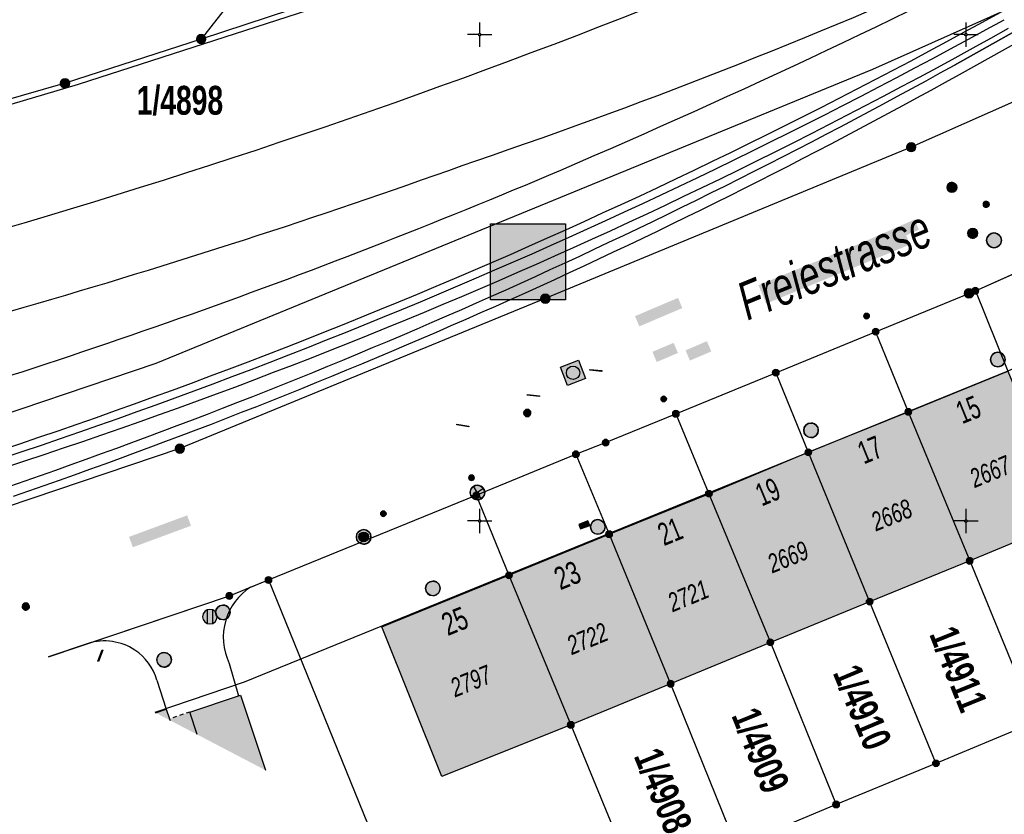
# Model space of a CAD drawing. Header units: metres. Extents: x 2695560 to 2696939, y 1260529 to 1262050.
# Tile 91 of 256: x 2696077 to 2696128, y 1260685 to 1260726. Entities that reach past the tile are written whole.
import ezdxf

# ---------------------------------------------------------------- set-up
doc = ezdxf.new("R2010")
doc.units = ezdxf.units.M
doc.linetypes.add('AUSGEZOGEN', pattern=[0])
doc.linetypes.add('VERDECKT2_S2', pattern=[0.36, 0.2, -0.16])
for name, color, linetype in [('XR$1$AV_Flächen (EO)', 7, 'AUSGEZOGEN'), ('XR$1$AV_Gebäudeflächen (BB)', 7, 'AUSGEZOGEN'), ('XR$1$AV_Gebäudeflächen (EO)', 7, 'AUSGEZOGEN'), ('XR$1$AV_Grenzpunkte', 7, 'AUSGEZOGEN'), ('XR$1$AV_Grundstück-Nr.', 7, 'AUSGEZOGEN'), ('XR$1$AV_Haus-Nr.', 7, 'AUSGEZOGEN'), ('XR$1$AV_Koordinatennetzpunkte', 7, 'AUSGEZOGEN'), ('XR$1$AV_Linien (BB)', 7, 'AUSGEZOGEN'), ('XR$1$AV_Linien (EO)', 7, 'AUSGEZOGEN'), ('XR$1$AV_Strassennamen', 7, 'AUSGEZOGEN'), ('XR$1$AV_Versicherung-Nr.', 7, 'AUSGEZOGEN'), ('XR$1$AW_LK_Schachtdeckel', 24, 'AUSGEZOGEN'), ('XR$1$AW_LK_Zwischenpunkt', 24, 'AUSGEZOGEN'), ('XR$1$EW_LK_Knoten', 1, 'AUSGEZOGEN'), ('XR$1$GA_LK_Rohrleitungsteil', 32, 'AUSGEZOGEN'), ('XR$1$GA_LK_Siphon', 32, 'AUSGEZOGEN'), ('XR$1$Liegenschaftsgrenzen', 7, 'AUSGEZOGEN'), ('XR$1$PFAV', 255, 'AUSGEZOGEN'), ('XR$1$PFAW', 255, 'AUSGEZOGEN'), ('XR$1$PFEW', 255, 'AUSGEZOGEN'), ('XR$1$PFGA', 255, 'AUSGEZOGEN'), ('XR$1$PFWA', 255, 'AUSGEZOGEN'), ('XR$1$RAEW', 8, 'AUSGEZOGEN'), ('XR$1$RP_Abstandslinie', 7, 'AUSGEZOGEN'), ('XR$1$WA_LK_Absperrarmatur', 171, 'AUSGEZOGEN'), ('XR$1$WA_LK_Hydrant', 171, 'AUSGEZOGEN')]:
    doc.layers.add(name, color=color, linetype=linetype)
doc.styles.add('ARIAL', font='arial.ttf')

# ---------------------------------------------------------------- blocks, each defined once
blk = doc.blocks.new('COMPLEXOBJECT_37')
at = {"layer": 'XR$1$AV_Linien (BB)', "color": 7, "linetype": 'AUSGEZOGEN', "transparency": 33554687}
blk.add_line((6083.417, 10691.814), (6083.897, 10690.334), dxfattribs=at)
for centre, radius, start, end in [((6080.73, 10691.034), 2.799, 56.3319, 107.5686), ((6080.737, 10691.042), 2.789, 16.0709, 56.3566)]:
    blk.add_arc(centre, radius, start, end, dxfattribs=at)
blk = doc.blocks.new('COMPLEXOBJECT_74')
at = {"layer": 'XR$1$AV_Linien (BB)', "color": 7, "linetype": 'AUSGEZOGEN', "transparency": 33554687}
blk.add_line((6087.132, 10692.679), (6087.607, 10691.017), dxfattribs=at)
for centre, radius, start, end in [((6089.894, 10694.019), 3.073, 123.0719, 163.3939), ((6089.886, 10694.023), 3.064, 163.4228, 206.0104)]:
    blk.add_arc(centre, radius, start, end, dxfattribs=at)
blk = doc.blocks.new('COMPLEXOBJECT_246')
at = {"layer": 'XR$1$AV_Linien (BB)', "color": 7, "linetype": 'AUSGEZOGEN', "transparency": 33554687}
blk.add_arc((5969.868, 11076.986), 377.071, 282.0673, 294.23201, dxfattribs=at)
blk = doc.blocks.new('COMPLEXOBJECT_261')
at = {"layer": 'XR$1$AV_Linien (BB)', "color": 7, "linetype": 'AUSGEZOGEN', "transparency": 33554687}
blk.add_lwpolyline([(6124.409, 10723.432), (6127.494, 10725.155), (6155.072, 10740.559), (6155.181, 10740.619), (6155.101, 10740.792), (6154.703, 10741.489), (6163.832, 10746.501), (6170.253, 10750.172), (6176.262, 10753.821), (6178.689, 10755.435), (6192.213, 10764.44), (6204.26, 10772.83), (6211.808, 10778.565), (6215.842, 10781.78), (6223.905, 10788.461)], dxfattribs=at)
blk.add_arc((5977.093, 10988.72), 303.446, 288.99428, 299.04365, dxfattribs=at)
blk = doc.blocks.new('COMPLEXOBJECT_954')
at = {"layer": 'XR$1$AV_Flächen (EO)', "color": 7, "linetype": 'AUSGEZOGEN', "transparency": 33554687}
blk.add_lwpolyline([(6124.678, 10722.952), (6155.34, 10740.079), (6155.449, 10740.139)], dxfattribs=at)
blk.add_arc((5977.134, 10988.642), 303.909, 288.9921, 299.04452, dxfattribs=at)
blk = doc.blocks.new('COMPLEXOBJECT_955')
at = {"layer": 'XR$1$AV_Flächen (EO)', "color": 7, "linetype": 'AUSGEZOGEN', "transparency": 33554687}
blk.add_arc((5986.429, 10976.863), 288.248, 285.95214, 299.23298, dxfattribs=at)
blk = doc.blocks.new('COMPLEXOBJECT_1053')
at = {"layer": 'XR$1$AV_Linien (EO)', "color": 7, "linetype": 'AUSGEZOGEN', "transparency": 33554687}
for centre, radius, start, end in [((6004.944, 10997.779), 294.933, 288.76224, 299.98592), ((5969.451, 11080.832), 385.051, 282.74513, 289.78814)]:
    blk.add_arc(centre, radius, start, end, dxfattribs=at)
blk = doc.blocks.new('COMPLEXOBJECT_1054')
at = {"layer": 'XR$1$AV_Linien (EO)', "color": 7, "linetype": 'AUSGEZOGEN', "transparency": 33554687}
for centre, radius, start, end in [((5938.539, 11104.174), 420.164, 293.21666, 297.30759), ((5971.245, 11031.142), 340.156, 285.91738, 293.00321)]:
    blk.add_arc(centre, radius, start, end, dxfattribs=at)
blk = doc.blocks.new('COMPLEXOBJECT_1136')
at = {"layer": 'XR$1$AV_Linien (EO)', "color": 7, "linetype": 'AUSGEZOGEN', "transparency": 33554687}
blk.add_arc((5978.987, 10993.815), 306.184, 286.42311, 298.90099, dxfattribs=at)
blk = doc.blocks.new('BAV15')
at = {"layer": 'XR$1$PFAV', "transparency": 33554687}
blk.add_hatch(color=7, dxfattribs=at).paths.add_polyline_path([(0.5, 0), (0.49, 0.1), (0.46, 0.2), (0.41, 0.29), (0.34, 0.36), (0.26, 0.42), (0.17, 0.47), (0.08, 0.49), (-0.03, 0.5), (-0.13, 0.48), (-0.22, 0.45), (-0.31, 0.4), (-0.38, 0.33), (-0.44, 0.24), (-0.48, 0.15), (-0.5, 0.05), (-0.5, -0.05), (-0.48, -0.15), (-0.44, -0.24), (-0.38, -0.33), (-0.31, -0.4), (-0.22, -0.45), (-0.13, -0.48), (-0.03, -0.5), (0.08, -0.49), (0.17, -0.47), (0.26, -0.42), (0.34, -0.36), (0.41, -0.29), (0.46, -0.2), (0.49, -0.1)])
at = {"color": 7, "transparency": 33554687}
for start, end in [(90, 270), (270, 90)]:
    blk.add_arc((0, 0), 0.5, start, end, dxfattribs=at)
at = {"layer": 'XR$1$PFAV', "transparency": 33554687}
blk.add_circle((0, 0), 0.5, dxfattribs=at)
blk = doc.blocks.new('BAV2041')
at = {"color": 7, "transparency": 33554687}
for p, q in [((0, 0.5), (0, 0.05)), ((-0.05, 0), (-0.5, 0)), ((0.05, 0), (0.5, 0)), ((0, -0.05), (0, -0.5))]:
    blk.add_line(p, q, dxfattribs=at)
blk.add_circle((0, 0), 0.05, dxfattribs=at)
for start, end in [(90, 270), (270, 90)]:
    blk.add_arc((0, 0), 0.05, start, end, dxfattribs=at)
blk = doc.blocks.new('BAW2082')
at = {"layer": 'XR$1$PFAW', "transparency": 33554687}
blk.add_hatch(color=7, dxfattribs=at).paths.add_polyline_path([(0.509, -0.003), (0.499, 0.098), (0.469, 0.194), (0.42, 0.283), (0.354, 0.359), (0.274, 0.421), (0.183, 0.466), (0.085, 0.491), (-0.016, 0.496), (-0.116, 0.481), (-0.211, 0.446), (-0.297, 0.392), (-0.37, 0.323), (-0.428, 0.24), (-0.468, 0.147), (-0.488, 0.047), (-0.488, -0.054), (-0.468, -0.153), (-0.428, -0.246), (-0.37, -0.329), (-0.297, -0.398), (-0.211, -0.452), (-0.116, -0.487), (-0.016, -0.502), (0.085, -0.497), (0.183, -0.472), (0.274, -0.427), (0.354, -0.366), (0.42, -0.289), (0.469, -0.2), (0.499, -0.104)])
at = {"transparency": 33554687}
for start, end in [(91.19481, 268.80519), (268.80519, 91.19481)]:
    blk.add_arc((0.01, 0), 0.5, start, end, dxfattribs=at)
at = {"layer": 'XR$1$PFAW', "transparency": 33554687}
blk.add_circle((0.009, -0.003), 0.5, dxfattribs=at)
blk = doc.blocks.new('BAW2092')
at = {"true_color": 0x000000, "transparency": 33554687}
blk.add_hatch(color=18, dxfattribs=at).paths.add_polyline_path([(-0.03, 0.5), (-0.03, -0.5), (0.03, -0.5), (0.03, 0.5)])
at = {"transparency": 33554687}
blk.add_lwpolyline([(-0.03, 0.5), (0.03, 0.5), (0.03, -0.5), (-0.03, -0.5), (-0.03, 0.5)], close=True, dxfattribs=at)
blk = doc.blocks.new('BAW2087')
at = {"lineweight": 25, "true_color": 0x000000, "transparency": 33554687}
h = blk.add_hatch(color=18, dxfattribs=at)
h.paths.add_polyline_path([(-0.5, 0.5), (-0.5, -0.5), (0.5, -0.5), (0.5, 0.5)])
h.paths.add_polyline_path([(0.337, -0.069), (0.316, -0.136), (0.282, -0.196), (0.237, -0.249), (0.182, -0.292), (0.119, -0.322), (0.052, -0.34), (-0.017, -0.343), (-0.086, -0.333), (-0.151, -0.309), (-0.21, -0.272), (-0.261, -0.224), (-0.301, -0.167), (-0.328, -0.103), (-0.342, -0.035), (-0.342, 0.035), (-0.328, 0.103), (-0.301, 0.167), (-0.261, 0.224), (-0.21, 0.272), (-0.151, 0.309), (-0.086, 0.333), (-0.017, 0.343), (0.052, 0.34), (0.119, 0.322), (0.182, 0.292), (0.237, 0.249), (0.282, 0.196), (0.316, 0.136), (0.337, 0.069), (0.344, 0)], flags=16)
at = {"layer": 'XR$1$PFAW', "lineweight": 25, "transparency": 33554687}
blk.add_hatch(color=7, dxfattribs=at).paths.add_polyline_path([(0.344, 0), (0.337, 0.069), (0.316, 0.136), (0.282, 0.196), (0.237, 0.249), (0.182, 0.292), (0.119, 0.322), (0.052, 0.34), (-0.017, 0.343), (-0.086, 0.333), (-0.151, 0.309), (-0.21, 0.272), (-0.261, 0.224), (-0.301, 0.167), (-0.328, 0.103), (-0.342, 0.035), (-0.342, -0.035), (-0.328, -0.103), (-0.301, -0.167), (-0.261, -0.224), (-0.21, -0.272), (-0.151, -0.309), (-0.086, -0.333), (-0.017, -0.343), (0.052, -0.34), (0.119, -0.322), (0.182, -0.292), (0.237, -0.249), (0.282, -0.196), (0.316, -0.136), (0.337, -0.069)])
at = {"lineweight": 25, "transparency": 33554687}
for p, q in [((-0.5, 0.5, 0.993), (0.5, 0.5, 0.993)), ((-0.5, -0.5, 0.993), (-0.5, 0.5, 0.993)), ((0.5, 0.5, 0.993), (0.5, -0.5, 0.993)), ((0.5, -0.5, 0.993), (-0.5, -0.5, 0.993))]:
    blk.add_line(p, q, dxfattribs=at)
blk.add_circle((0, 0), 0.344, dxfattribs=at)
at = {"layer": 'XR$1$PFAW', "lineweight": 25, "transparency": 33554687}
blk.add_line((-0.5, 0.5), (0.5, 0.5), dxfattribs=at)
at = {"layer": 'XR$1$PFAW', "color": 31, "lineweight": 25, "transparency": 33554687}
for p, q in [((-0.5, -0.5), (-0.5, 0.5)), ((0.5, 0.5), (0.5, -0.5)), ((0.5, -0.5), (-0.5, -0.5))]:
    blk.add_line(p, q, dxfattribs=at)
at = {"layer": 'XR$1$PFAW', "lineweight": 25, "transparency": 33554687}
blk.add_circle((0, 0), 0.344, dxfattribs=at)
blk = doc.blocks.new('BAW2090')
at = {"layer": 'XR$1$PFAW', "lineweight": 25, "transparency": 33554687}
blk.add_hatch(color=7, dxfattribs=at).paths.add_polyline_path([(0.5, 0), (0.49, 0.101), (0.459, 0.197), (0.41, 0.286), (0.344, 0.362), (0.264, 0.424), (0.174, 0.469), (0.076, 0.494), (-0.025, 0.499), (-0.125, 0.484), (-0.22, 0.449), (-0.306, 0.395), (-0.379, 0.326), (-0.437, 0.243), (-0.477, 0.15), (-0.497, 0.051), (-0.497, -0.051), (-0.477, -0.15), (-0.437, -0.243), (-0.379, -0.326), (-0.306, -0.395), (-0.22, -0.449), (-0.125, -0.484), (-0.025, -0.499), (0.076, -0.494), (0.174, -0.469), (0.264, -0.424), (0.344, -0.362), (0.41, -0.286), (0.459, -0.197), (0.49, -0.101)])
at = {"lineweight": 25, "transparency": 33554687}
for p, q in [((-0.177, 0.468), (-0.177, -0.468)), ((0.179, 0.467), (0.177, -0.468))]:
    blk.add_line(p, q, dxfattribs=at)
for start, end in [(90, 180), (180, 270), (0, 90), (270, 0)]:
    blk.add_arc((0, 0), 0.5, start, end, dxfattribs=at)
blk = doc.blocks.new('BAW2088')
at = {"layer": 'XR$1$PFAW', "transparency": 33554687}
blk.add_hatch(color=253, dxfattribs=at).paths.add_polyline_path([(0.51, 0), (0.5, 0.101), (0.47, 0.197), (0.421, 0.286), (0.355, 0.362), (0.275, 0.424), (0.184, 0.469), (0.086, 0.494), (-0.015, 0.499), (-0.115, 0.484), (-0.21, 0.449), (-0.296, 0.395), (-0.369, 0.326), (-0.427, 0.243), (-0.467, 0.15), (-0.487, 0.051), (-0.487, -0.051), (-0.467, -0.15), (-0.427, -0.243), (-0.369, -0.326), (-0.296, -0.395), (-0.21, -0.449), (-0.115, -0.484), (-0.015, -0.499), (0.086, -0.494), (0.184, -0.469), (0.275, -0.424), (0.355, -0.362), (0.421, -0.286), (0.47, -0.197), (0.5, -0.101)])
at = {"transparency": 33554687}
for start, end in [(91.19481, 268.80519), (268.80519, 91.19481)]:
    blk.add_arc((0.01, 0), 0.5, start, end, dxfattribs=at)
at = {"layer": 'XR$1$PFAW', "transparency": 33554687}
blk.add_circle((0.01, 0), 0.5, dxfattribs=at)
blk = doc.blocks.new('BWA2009')
at = {"true_color": 0x000000, "transparency": 33554687}
blk.add_hatch(color=18, dxfattribs=at).paths.add_polyline_path([(0.333, 0), (0.327, 0.067), (0.306, 0.131), (0.274, 0.19), (0.23, 0.242), (0.176, 0.283), (0.116, 0.313), (0.05, 0.329), (-0.017, 0.333), (-0.084, 0.323), (-0.147, 0.299), (-0.204, 0.264), (-0.253, 0.217), (-0.291, 0.162), (-0.318, 0.1), (-0.332, 0.034), (-0.332, -0.034), (-0.318, -0.1), (-0.291, -0.162), (-0.253, -0.217), (-0.204, -0.264), (-0.147, -0.299), (-0.084, -0.323), (-0.017, -0.333), (0.05, -0.329), (0.116, -0.313), (0.176, -0.283), (0.23, -0.242), (0.274, -0.19), (0.306, -0.131), (0.327, -0.067)])
at = {"layer": 'XR$1$PFWA', "transparency": 33554687}
blk.add_hatch(color=7, dxfattribs=at).paths.add_polyline_path([(0.5, 0), (0.49, 0.101), (0.459, 0.197), (0.41, 0.286), (0.344, 0.362), (0.264, 0.424), (0.174, 0.469), (0.076, 0.494), (-0.025, 0.499), (-0.125, 0.484), (-0.22, 0.449), (-0.306, 0.395), (-0.379, 0.326), (-0.437, 0.243), (-0.477, 0.15), (-0.497, 0.051), (-0.497, -0.051), (-0.477, -0.15), (-0.437, -0.243), (-0.379, -0.326), (-0.306, -0.395), (-0.22, -0.449), (-0.125, -0.484), (-0.025, -0.499), (0.076, -0.494), (0.174, -0.469), (0.264, -0.424), (0.344, -0.362), (0.41, -0.286), (0.459, -0.197), (0.49, -0.101)])
at = {"transparency": 33554687}
blk.add_circle((0, 0), 0.333, dxfattribs=at)
for start, end in [(90, 180), (180, 270), (0, 90), (270, 0)]:
    blk.add_arc((0, 0), 0.5, start, end, dxfattribs=at)
at = {"layer": 'XR$1$PFWA', "transparency": 33554687}
blk.add_circle((0, 0), 0.5, dxfattribs=at)
blk = doc.blocks.new('BWA965')
at = {"layer": 'XR$1$PFWA', "transparency": 33554687}
blk.add_hatch(color=7, dxfattribs=at).paths.add_polyline_path([(0, 0.5), (-0.05, 0.5), (-0.1, 0.49), (-0.15, 0.48), (-0.2, 0.46), (-0.24, 0.44), (-0.29, 0.41), (-0.33, 0.38), (-0.36, 0.34), (-0.4, 0.31), (-0.42, 0.26), (-0.45, 0.22), (-0.47, 0.17), (-0.48, 0.13), (-0.49, 0.08), (-0.5, 0.03), (-0.5, -0.03), (-0.49, -0.08), (-0.48, -0.13), (-0.47, -0.17), (-0.45, -0.22), (-0.42, -0.26), (-0.4, -0.31), (-0.36, -0.34), (-0.33, -0.38), (-0.29, -0.41), (-0.24, -0.44), (-0.2, -0.46), (-0.15, -0.48), (-0.1, -0.49), (-0.05, -0.5), (0, -0.5), (0.05, -0.5), (0.1, -0.49), (0.15, -0.48), (0.2, -0.46), (0.24, -0.44), (0.29, -0.41), (0.33, -0.38), (0.36, -0.34), (0.4, -0.31), (0.42, -0.26), (0.45, -0.22), (0.47, -0.17), (0.48, -0.13), (0.49, -0.08), (0.5, -0.03), (0.5, 0.03), (0.49, 0.08), (0.48, 0.13), (0.47, 0.17), (0.45, 0.22), (0.42, 0.26), (0.4, 0.31), (0.36, 0.34), (0.33, 0.38), (0.29, 0.41), (0.24, 0.44), (0.2, 0.46), (0.15, 0.48), (0.1, 0.49), (0.05, 0.5)])
at = {"transparency": 33554687}
blk.add_line((0, 0.5), (0, -0.5), dxfattribs=at)
for start, end in [(90, 270), (270, 90)]:
    blk.add_arc((0, 0), 0.5, start, end, dxfattribs=at)
blk = doc.blocks.new('BGA996')
at = {"layer": 'XR$1$PFGA', "transparency": 33554687}
blk.add_hatch(color=7, dxfattribs=at).paths.add_polyline_path([(-0.25, -0.5), (0.25, -0.5), (0.25, 0.5), (-0.25, 0.5)])
at = {"color": 32, "transparency": 33554687}
for p, q in [((-0.25, 0.5), (-0.25, -0.5)), ((0.25, 0.5), (0.25, -0.5))]:
    blk.add_line(p, q, dxfattribs=at)
at = {"layer": 'XR$1$PFGA', "transparency": 33554687}
blk.add_lwpolyline([(-0.25, -0.5), (0.25, -0.5), (0.25, 0.5), (-0.25, 0.5), (-0.25, -0.5)], close=True, dxfattribs=at)
blk = doc.blocks.new('BGA15')
at = {"layer": 'XR$1$PFGA', "transparency": 33554687}
blk.add_hatch(color=7, dxfattribs=at).paths.add_polyline_path([(0.5, 0), (0.49, 0.1), (0.46, 0.2), (0.41, 0.29), (0.34, 0.36), (0.26, 0.42), (0.17, 0.47), (0.08, 0.49), (-0.03, 0.5), (-0.13, 0.48), (-0.22, 0.45), (-0.31, 0.4), (-0.38, 0.33), (-0.44, 0.24), (-0.48, 0.15), (-0.5, 0.05), (-0.5, -0.05), (-0.48, -0.15), (-0.44, -0.24), (-0.38, -0.33), (-0.31, -0.4), (-0.22, -0.45), (-0.13, -0.48), (-0.03, -0.5), (0.08, -0.49), (0.17, -0.47), (0.26, -0.42), (0.34, -0.36), (0.41, -0.29), (0.46, -0.2), (0.49, -0.1)])
at = {"color": 32, "transparency": 33554687}
for start, end in [(91.1948, 268.8052), (268.8052, 91.1948)]:
    blk.add_arc((0, 0), 0.5, start, end, dxfattribs=at)
at = {"layer": 'XR$1$PFGA', "transparency": 33554687}
blk.add_circle((0, 0), 0.5, dxfattribs=at)
blk = doc.blocks.new('BEWLP2549_S')
at = {"layer": 'XR$1$PFEW', "transparency": 33554687}
blk.add_hatch(color=7, dxfattribs=at).paths.add_polyline_path([(0.5, 0), (0.49, 0.101), (0.459, 0.197), (0.41, 0.286), (0.344, 0.362), (0.264, 0.424), (0.174, 0.469), (0.076, 0.494), (-0.025, 0.499), (-0.125, 0.484), (-0.22, 0.449), (-0.306, 0.395), (-0.379, 0.326), (-0.437, 0.243), (-0.477, 0.15), (-0.497, 0.051), (-0.497, -0.051), (-0.477, -0.15), (-0.437, -0.243), (-0.379, -0.326), (-0.306, -0.395), (-0.22, -0.449), (-0.125, -0.484), (-0.025, -0.499), (0.076, -0.494), (0.174, -0.469), (0.264, -0.424), (0.344, -0.362), (0.41, -0.286), (0.459, -0.197), (0.49, -0.101)])
at = {"color": 1, "transparency": 33554687}
for p, q in [((0.354, -0.354), (-0.354, 0.354)), ((-0.354, -0.354), (0.354, 0.354))]:
    blk.add_line(p, q, dxfattribs=at)
for start, end in [(91.38095, 268.61905), (268.61905, 91.38095)]:
    blk.add_arc((0, 0), 0.5, start, end, dxfattribs=at)
at = {"layer": 'XR$1$PFEW', "transparency": 33554687}
blk.add_circle((0, 0), 0.5, dxfattribs=at)
blk = doc.blocks.new('BEW957')
at = {"layer": 'XR$1$RAEW', "transparency": 33554687}
blk.add_hatch(color=1, dxfattribs=at).paths.add_polyline_path([(-0.5, 0), (-0.5, -0.05), (-0.49, -0.1), (-0.48, -0.15), (-0.46, -0.2), (-0.44, -0.24), (-0.41, -0.29), (-0.38, -0.33), (-0.34, -0.36), (-0.31, -0.4), (-0.26, -0.42), (-0.22, -0.45), (-0.17, -0.47), (-0.13, -0.48), (-0.08, -0.49), (-0.03, -0.5), (0.03, -0.5), (0.08, -0.49), (0.13, -0.48), (0.17, -0.47), (0.22, -0.45), (0.26, -0.42), (0.31, -0.4), (0.34, -0.36), (0.38, -0.33), (0.41, -0.29), (0.44, -0.24), (0.46, -0.2), (0.48, -0.15), (0.49, -0.1), (0.5, -0.05), (0.5, 0), (0.5, 0.05), (0.49, 0.1), (0.48, 0.15), (0.46, 0.2), (0.44, 0.24), (0.41, 0.29), (0.38, 0.33), (0.34, 0.36), (0.31, 0.4), (0.26, 0.42), (0.22, 0.45), (0.17, 0.47), (0.13, 0.48), (0.08, 0.49), (0.03, 0.5), (-0.03, 0.5), (-0.08, 0.49), (-0.13, 0.48), (-0.17, 0.47), (-0.22, 0.45), (-0.26, 0.42), (-0.31, 0.4), (-0.34, 0.36), (-0.38, 0.33), (-0.41, 0.29), (-0.44, 0.24), (-0.46, 0.2), (-0.48, 0.15), (-0.49, 0.1), (-0.5, 0.05)])
at = {"color": 1, "transparency": 33554687}
for start, end in [(90, 180), (180, 270), (0, 90), (270, 0)]:
    blk.add_arc((0, 0), 0.5, start, end, dxfattribs=at)
at = {"layer": 'XR$1$RAEW', "color": 1, "transparency": 33554687}
blk.add_circle((0, 0), 0.5, dxfattribs=at)
blk = doc.blocks.new('COMPLEXOBJECT_2827')
at = {"layer": 'XR$1$AV_Flächen (EO)', "color": 7, "linetype": 'AUSGEZOGEN', "transparency": 33554687}
blk.add_arc((5979.044, 10993.673), 305.611, 286.42277, 298.90465, dxfattribs=at)
blk = doc.blocks.new('COMPLEXOBJECT_2828')
at = {"layer": 'XR$1$AV_Flächen (EO)', "color": 7, "linetype": 'AUSGEZOGEN', "transparency": 33554687}
blk.add_lwpolyline([(6155.449, 10740.139), (6155.181, 10740.619), (6155.072, 10740.559), (6127.494, 10725.155), (6124.409, 10723.432)], dxfattribs=at)
blk.add_arc((5977.093, 10988.72), 303.446, 288.99428, 299.04365, dxfattribs=at)

msp = doc.modelspace()

# ---------------------------------------------------------------- hatches: boundary and pattern name
at = {"transparency": 33554687}
for points in [[(2696120.41, 1260714.021), (2696120.638, 1260713.5), (2696123.556, 1260714.781), (2696123.328, 1260715.302)], [(2696101.536, 1260715.084), (2696101.536, 1260711.182), (2696105.386, 1260711.182), (2696105.386, 1260715.084)], [(2696115.309, 1260711.932), (2696115.7, 1260710.981), (2696123.095, 1260714.016), (2696122.704, 1260714.967)], [(2696108.961, 1260710.337), (2696109.184, 1260709.813), (2696111.395, 1260710.753), (2696111.172, 1260711.277)], [(2696109.857, 1260708.503), (2696110.079, 1260707.982), (2696111.169, 1260708.445), (2696110.947, 1260708.966)], [(2696111.561, 1260708.579), (2696111.786, 1260708.055), (2696112.883, 1260708.525), (2696112.658, 1260709.049)], [(2696082.949, 1260698.994), (2696083.146, 1260698.46), (2696086.135, 1260699.564), (2696085.938, 1260700.098)]]:
    msp.add_hatch(color=7, dxfattribs=at).paths.add_polyline_path(points)
at = {"layer": 'XR$1$AV_Gebäudeflächen (BB)', "true_color": 0xd2d2d2, "transparency": 33554687}
for points in [[(2696123.01, 1260705.42), (2696126.166, 1260697.76), (2696131.29, 1260699.88), (2696128.12, 1260707.51)], [(2696123.01, 1260705.42), (2696117.87, 1260703.34), (2696121.02, 1260695.66), (2696126.166, 1260697.76)], [(2696112.76, 1260701.21), (2696115.92, 1260693.57), (2696121.02, 1260695.66), (2696117.87, 1260703.34)], [(2696107.63, 1260699.13), (2696110.79, 1260691.44), (2696115.92, 1260693.57), (2696112.76, 1260701.21)], [(2696107.63, 1260699.13), (2696102.48, 1260697.02), (2696105.66, 1260689.33), (2696110.79, 1260691.44)], [(2696105.66, 1260689.33), (2696102.48, 1260697.02), (2696095.95, 1260694.369), (2696099.039, 1260686.677)], [(2696086.46, 1260688.831), (2696089.961, 1260687.002), (2696088.672, 1260690.859), (2696088.577, 1260690.827), (2696086.074, 1260689.987)], [(2696084.308, 1260689.956), (2696085.061, 1260689.562), (2696085.035, 1260689.64), (2696084.867, 1260690.144)]]:
    msp.add_hatch(color=254, dxfattribs=at).paths.add_polyline_path(points)
at = {"layer": 'XR$1$AV_Gebäudeflächen (EO)', "true_color": 0xebebeb, "transparency": 33554687}
msp.add_hatch(color=7, dxfattribs=at).paths.add_polyline_path([(2696085.061, 1260689.562), (2696086.46, 1260688.831), (2696086.074, 1260689.987), (2696085.035, 1260689.64)])

# ---------------------------------------------------------------- linework, layer by layer
at = {"color": 24, "lineweight": -3, "transparency": 33554687}
msp.add_lwpolyline([(2696101.536, 1260715.084), (2696105.386, 1260715.084), (2696105.386, 1260711.182), (2696101.536, 1260711.182), (2696101.536, 1260715.084)], close=True, dxfattribs=at)
at = {"layer": 'XR$1$AV_Flächen (EO)', "color": 7, "linetype": 'VERDECKT2_S2', "transparency": 33554687}
msp.add_line((2696086.074, 1260689.987), (2696085.035, 1260689.64), dxfattribs=at)
at = {"layer": 'XR$1$AV_Flächen (EO)', "color": 7, "linetype": 'AUSGEZOGEN', "transparency": 33554687}
for p, q in [((2696086.46, 1260688.831), (2696086.074, 1260689.987)), ((2696085.035, 1260689.64), (2696085.061, 1260689.562))]:
    msp.add_line(p, q, dxfattribs=at)
at = {"layer": 'XR$1$AV_Linien (BB)', "color": 7, "linetype": 'AUSGEZOGEN', "transparency": 33554687}
for p, q in [((2696123.01, 1260705.42), (2696128.12, 1260707.51)), ((2696117.87, 1260703.34), (2696123.01, 1260705.42)), ((2696123.01, 1260705.42), (2696126.166, 1260697.76)), ((2696112.76, 1260701.21), (2696117.87, 1260703.34)), ((2696117.87, 1260703.34), (2696121.02, 1260695.66)), ((2696107.63, 1260699.13), (2696112.76, 1260701.21)), ((2696112.76, 1260701.21), (2696115.92, 1260693.57)), ((2696131.29, 1260699.88), (2696126.166, 1260697.76)), ((2696102.48, 1260697.02), (2696107.63, 1260699.13)), ((2696107.63, 1260699.13), (2696110.79, 1260691.44)), ((2696126.166, 1260697.76), (2696121.02, 1260695.66)), ((2696102.48, 1260697.02), (2696105.66, 1260689.33)), ((2696121.02, 1260695.66), (2696115.92, 1260693.57)), ((2696115.92, 1260693.57), (2696110.79, 1260691.44)), ((2696080.855, 1260693.513), (2696078.815, 1260692.826)), ((2696110.79, 1260691.44), (2696105.66, 1260689.33)), ((2696084.308, 1260689.956), (2696084.867, 1260690.144))]:
    msp.add_line(p, q, dxfattribs=at)
for points in [[(2696193.792, 1260757.122), (2696178.04, 1260746.3), (2696157.26, 1260735.03), (2696141.81, 1260727.29), (2696123.16, 1260719.02), (2696104.35, 1260711.24), (2696085.56, 1260703.53), (2696069.015, 1260697.947)], [(2696139.061, 1260745.342), (2696135.026, 1260743.278), (2696116.584, 1260734.717), (2696098.065, 1260727.991), (2696080.336, 1260722.244), (2696075.765, 1260720.897), (2696060.829, 1260718.604), (2696038.565, 1260713.859)], [(2696089.187, 1260696.404), (2696090.12, 1260696.78), (2696100.8, 1260701.13), (2696105.92, 1260703.24), (2696107.45, 1260703.84), (2696111.06, 1260705.32), (2696116.2, 1260707.43), (2696121.33, 1260709.54), (2696126.13, 1260711.51), (2696126.46, 1260711.64), (2696131.39, 1260713.84), (2696136.44, 1260716.09), (2696136.568, 1260716.147)], [(2696105.66, 1260689.33), (2696099.039, 1260686.677), (2696095.95, 1260694.369), (2696102.48, 1260697.02)], [(2696080.855, 1260693.513), (2696088.11, 1260695.96), (2696089.187, 1260696.404)], [(2696086.46, 1260688.831), (2696086.074, 1260689.987), (2696088.577, 1260690.827)], [(2696088.577, 1260690.827), (2696088.672, 1260690.859), (2696089.961, 1260687.002)], [(2696084.867, 1260690.144), (2696085.035, 1260689.64), (2696085.061, 1260689.562)]]:
    msp.add_lwpolyline(points, dxfattribs=at)
at = {"layer": 'XR$1$Liegenschaftsgrenzen', "color": 7, "linetype": 'AUSGEZOGEN', "transparency": 33554687}
for p, q in [((2696090.62, 1260729.64), (2696086.66, 1260724.58)), ((2696126.46, 1260711.64), (2696131.39, 1260713.84)), ((2696116.2, 1260707.43), (2696121.33, 1260709.54)), ((2696111.06, 1260705.32), (2696116.2, 1260707.43)), ((2696100.8, 1260701.13), (2696105.92, 1260703.24)), ((2696090.12, 1260696.78), (2696100.8, 1260701.13)), ((2696090.12, 1260696.78), (2696095.208, 1260684.26)), ((2696129.57, 1260689.5), (2696124.43, 1260687.35)), ((2696124.43, 1260687.35), (2696119.3, 1260685.24)), ((2696119.3, 1260685.24), (2696114.18, 1260683.1))]:
    msp.add_line(p, q, dxfattribs=at)
for points in [[(2696221.29, 1260777.67), (2696208.5, 1260767.68), (2696194.9, 1260757.86), (2696178.04, 1260746.3), (2696157.26, 1260735.03), (2696141.81, 1260727.29), (2696123.16, 1260719.02), (2696104.35, 1260711.24), (2696085.56, 1260703.53), (2696069.015, 1260697.947)], [(2696138.63, 1260745.59), (2696134.85, 1260743.7), (2696116.41, 1260735.22), (2696098.04, 1260728.33), (2696086.66, 1260724.58)], [(2696086.66, 1260724.58), (2696079.661, 1260722.307), (2696060.9, 1260716.92)], [(2696121.33, 1260709.54), (2696126.13, 1260711.51), (2696126.46, 1260711.64)], [(2696126.46, 1260711.64), (2696128.12, 1260707.51), (2696131.29, 1260699.88), (2696134.67, 1260691.61)], [(2696121.33, 1260709.54), (2696123.01, 1260705.42), (2696126.166, 1260697.76), (2696129.57, 1260689.5)], [(2696116.2, 1260707.43), (2696117.87, 1260703.34), (2696121.02, 1260695.66), (2696124.43, 1260687.35)], [(2696105.92, 1260703.24), (2696107.45, 1260703.84), (2696111.06, 1260705.32)], [(2696111.06, 1260705.32), (2696112.76, 1260701.21), (2696115.92, 1260693.57), (2696119.3, 1260685.24)], [(2696105.92, 1260703.24), (2696107.63, 1260699.13), (2696110.79, 1260691.44), (2696113.79, 1260684.02), (2696114.18, 1260683.1)], [(2696100.8, 1260701.13), (2696102.48, 1260697.02), (2696105.66, 1260689.33), (2696108.72, 1260681.92), (2696109.3, 1260681.06)], [(2696078.814, 1260692.827), (2696088.11, 1260695.96), (2696090.12, 1260696.78)]]:
    msp.add_lwpolyline(points, dxfattribs=at)
at = {"layer": 'XR$1$RP_Abstandslinie', "color": 7, "linetype": 'AUSGEZOGEN', "transparency": 33554687}
for points in [[(2696063.45, 1260700.855), (2696084.35, 1260707.92), (2696121.18, 1260723.03), (2696156.17, 1260738.66), (2696169.16, 1260745.77), (2696217.07, 1260779.19)], [(2696126.756, 1260667.774), (2696150.19, 1260713.25), (2696147.42, 1260716.13), (2696128.12, 1260707.51), (2696088.87, 1260691.53), (2696084.273, 1260689.974)]]:
    msp.add_lwpolyline(points, dxfattribs=at)

# ---------------------------------------------------------------- block references
at = {"layer": 'XR$1$AV_Flächen (EO)', "color": 7, "linetype": 'AUSGEZOGEN', "lineweight": -3, "transparency": 33554687}
for name in ['COMPLEXOBJECT_2827', 'COMPLEXOBJECT_955', 'COMPLEXOBJECT_2828', 'COMPLEXOBJECT_954']:
    msp.add_blockref(name, (2690000.97, 1249999.81), dxfattribs=at)
at = {"layer": 'XR$1$AV_Grenzpunkte', "color": 7, "linetype": 'AUSGEZOGEN', "lineweight": -3, "transparency": 33554687}
for p, xscale, yscale in [((2696086.66, 1260724.58), 0.4549999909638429, 0.4549999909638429), ((2696079.661, 1260722.307), 0.4549999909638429, 0.4549999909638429), ((2696123.16, 1260719.02), 0.4549999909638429, 0.4549999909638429), ((2696126.46, 1260711.64), 0.3249999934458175, 0.3249999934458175), ((2696104.35, 1260711.24), 0.4549999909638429, 0.4549999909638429), ((2696126.13, 1260711.51), 0.4549999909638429, 0.4549999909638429), ((2696121.33, 1260709.54), 0.3249999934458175, 0.3249999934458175), ((2696116.2, 1260707.43), 0.3249999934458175, 0.3249999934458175), ((2696111.06, 1260705.32), 0.3249999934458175, 0.3249999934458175), ((2696123.01, 1260705.42), 0.3249999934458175, 0.3249999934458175), ((2696085.56, 1260703.53), 0.4549999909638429, 0.4549999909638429), ((2696107.45, 1260703.84), 0.3249999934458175, 0.3249999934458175), ((2696105.92, 1260703.24), 0.3249999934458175, 0.3249999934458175), ((2696117.87, 1260703.34), 0.3249999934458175, 0.3249999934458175), ((2696100.8, 1260701.13), 0.3249999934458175, 0.3249999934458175), ((2696112.76, 1260701.21), 0.3249999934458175, 0.3249999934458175), ((2696107.63, 1260699.13), 0.3249999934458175, 0.3249999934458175), ((2696126.166, 1260697.76), 0.3249999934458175, 0.3249999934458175), ((2696102.48, 1260697.02), 0.3249999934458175, 0.3249999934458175), ((2696090.12, 1260696.78), 0.3249999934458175, 0.3249999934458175), ((2696088.11, 1260695.96), 0.3249999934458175, 0.3249999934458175), ((2696121.02, 1260695.66), 0.3249999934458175, 0.3249999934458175), ((2696115.92, 1260693.57), 0.3249999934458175, 0.3249999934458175), ((2696110.79, 1260691.44), 0.3249999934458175, 0.3249999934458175), ((2696105.66, 1260689.33), 0.3249999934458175, 0.3249999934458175), ((2696124.43, 1260687.35), 0.3249999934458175, 0.3249999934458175), ((2696119.3, 1260685.24), 0.3249999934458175, 0.3249999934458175)]:
    msp.add_blockref('BAV15', p, dxfattribs=dict(at, xscale=xscale, yscale=yscale))
at = {"layer": 'XR$1$AV_Koordinatennetzpunkte', "color": 7, "linetype": 'AUSGEZOGEN', "lineweight": -3, "transparency": 33554687, "xscale": 1.25, "yscale": 1.25}
for p in [(2696100.97, 1260724.81), (2696125.97, 1260724.81), (2696100.97, 1260699.81), (2696125.97, 1260699.81)]:
    msp.add_blockref('BAV2041', p, dxfattribs=at)
at = {"layer": 'XR$1$AV_Linien (BB)', "color": 7, "linetype": 'AUSGEZOGEN', "lineweight": -3, "transparency": 33554687}
for name in ['COMPLEXOBJECT_246', 'COMPLEXOBJECT_261', 'COMPLEXOBJECT_74', 'COMPLEXOBJECT_37']:
    msp.add_blockref(name, (2690000.97, 1249999.81), dxfattribs=at)
at = {"layer": 'XR$1$AV_Linien (EO)', "color": 7, "linetype": 'AUSGEZOGEN', "lineweight": -3, "transparency": 33554687}
for name in ['COMPLEXOBJECT_1053', 'COMPLEXOBJECT_1054', 'COMPLEXOBJECT_1136']:
    msp.add_blockref(name, (2690000.97, 1249999.81), dxfattribs=at)
at = {"layer": 'XR$1$AW_LK_Schachtdeckel', "color": 24, "linetype": 'AUSGEZOGEN', "lineweight": -3, "transparency": 33554687}
for name, p, xscale, yscale in [('BAW2088', (2696127.41, 1260714.236), 0.7578193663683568, 0.7578193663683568), ('BAW2082', (2696127.606, 1260708.11), 0.7499999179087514, 0.7499999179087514), ('BAW2082', (2696118.003, 1260704.471), 0.7499999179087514, 0.7499999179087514), ('BAW2082', (2696107.039, 1260699.505), 0.7499999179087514, 0.7499999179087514), ('BAW2082', (2696098.562, 1260696.347), 0.7499999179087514, 0.7499999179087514), ('BAW2090', (2696087.105, 1260694.891), 0.7499999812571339, 0.7499999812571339), ('BAW2082', (2696087.769, 1260695.114), 0.7499999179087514, 0.7499999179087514)]:
    msp.add_blockref(name, p, dxfattribs=dict(at, xscale=xscale, yscale=yscale))
at = {"layer": 'XR$1$AW_LK_Schachtdeckel', "color": 24, "linetype": 'AUSGEZOGEN', "lineweight": -3, "transparency": 33554687, "rotation": 21.06341552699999}
msp.add_blockref('BAW2087', (2696105.776, 1260707.428), dxfattribs=at)
at = {"layer": 'XR$1$AW_LK_Schachtdeckel', "color": 24, "linetype": 'AUSGEZOGEN', "lineweight": -3, "transparency": 33554687, "xscale": 0.7499999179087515, "yscale": 0.7499999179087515, "rotation": 154.763488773}
msp.add_blockref('BAW2082', (2696084.76, 1260692.67), dxfattribs=at)
at = {"layer": 'XR$1$AW_LK_Zwischenpunkt', "color": 24, "linetype": 'AUSGEZOGEN', "lineweight": -3, "transparency": 33554687, "xscale": 0.2999999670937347, "yscale": 0.2999999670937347}
msp.add_blockref('BAW2082', (2696127.016, 1260716.085), dxfattribs=at)
at = {"layer": 'XR$1$AW_LK_Zwischenpunkt', "color": 24, "linetype": 'AUSGEZOGEN', "lineweight": -3, "transparency": 33554687}
for p, xscale, yscale, rotation in [((2696106.95, 1260707.551), 0.6249999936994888, 0.6249999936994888, 84.126967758), ((2696103.735, 1260706.254), 0.6249999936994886, 0.6249999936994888, 83.810559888), ((2696100.112, 1260704.721), 0.6249999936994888, 0.624999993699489, 80.05390254), ((2696081.472, 1260692.882), 0.6249999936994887, 0.6249999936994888, 338.976337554)]:
    msp.add_blockref('BAW2092', p, dxfattribs=dict(at, xscale=xscale, yscale=yscale, rotation=rotation))
at = {"layer": 'XR$1$EW_LK_Knoten', "color": 1, "linetype": 'AUSGEZOGEN', "lineweight": -3, "transparency": 33554687, "xscale": 0.2749999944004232, "yscale": 0.2749999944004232}
for p in [(2696120.864, 1260710.341), (2696110.439, 1260706.08), (2696100.554, 1260702.03), (2696096.028, 1260700.184)]:
    msp.add_blockref('BEW957', p, dxfattribs=at)
at = {"layer": 'XR$1$EW_LK_Knoten', "color": 1, "linetype": 'AUSGEZOGEN', "lineweight": -3, "transparency": 33554687, "xscale": 0.749999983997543, "yscale": 0.7499999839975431, "rotation": 77.2029}
msp.add_blockref('BEWLP2549_S', (2696100.861, 1260701.274), dxfattribs=at)
at = {"layer": 'XR$1$GA_LK_Rohrleitungsteil', "color": 32, "linetype": 'AUSGEZOGEN', "lineweight": -3, "transparency": 33554687, "xscale": 0.4999999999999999, "yscale": 0.4999999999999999, "rotation": 291.7701}
msp.add_blockref('BGA996', (2696106.352, 1260699.607), dxfattribs=at)
at = {"layer": 'XR$1$GA_LK_Siphon', "color": 32, "linetype": 'AUSGEZOGEN', "lineweight": -3, "transparency": 33554687, "yscale": 0.4999999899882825}
for p, xscale, rotation in [((2696125.251, 1260716.954), 0.4999999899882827, 23.0337), ((2696126.318, 1260714.596), 0.4999999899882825, 203.2082999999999)]:
    msp.add_blockref('BGA15', p, dxfattribs=dict(at, xscale=xscale, rotation=rotation))
at = {"layer": 'XR$1$WA_LK_Absperrarmatur', "color": 171, "linetype": 'AUSGEZOGEN', "lineweight": -3, "transparency": 33554687, "yscale": 0.3749999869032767}
for p, xscale, rotation in [((2696103.424, 1260705.36), 0.3749999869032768, 292.353515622), ((2696077.643, 1260695.415), 0.3749999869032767, 288.180419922)]:
    msp.add_blockref('BWA965', p, dxfattribs=dict(at, xscale=xscale, rotation=rotation))
at = {"layer": 'XR$1$WA_LK_Hydrant', "color": 171, "linetype": 'AUSGEZOGEN', "lineweight": -3, "transparency": 33554687, "xscale": 0.7499999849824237, "yscale": 0.7499999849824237, "rotation": 291.094970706}
msp.add_blockref('BWA2009', (2696095.012, 1260698.993), dxfattribs=at)

# ---------------------------------------------------------------- texts
at = {"layer": 'XR$1$AV_Grundstück-Nr.', "color": 7, "transparency": 33554687, "insert": (2696085.568, 1260721.411), "char_height": 1.48491, "width": 4.98214, "attachment_point": 5, "style": 'ARIAL'}
msp.add_mtext('\\A1;{\\fArial|i0|b1;\\H1.484908;\\W0.700000;\\C7;1/4898}\\P', dxfattribs=at)
at = {"layer": 'XR$1$AV_Grundstück-Nr.', "color": 7, "transparency": 33554687, "char_height": 1.48491, "attachment_point": 5, "style": 'ARIAL'}
for s, insert, width, rotation in [('\\A1;{\\fArial|i0|b1;\\H1.484908;\\W0.700000;\\C7;1/4911}\\P', (2696125.573, 1260692.197), 4.96465, 292.0131), ('\\A1;{\\fArial|i0|b1;\\H1.484908;\\W0.700000;\\C7;1/4910}\\P', (2696120.635, 1260690.228), 4.97324, 292.6746), ('\\A1;{\\fArial|i0|b1;\\H1.484908;\\W0.700000;\\C7;1/4909}\\P', (2696115.404, 1260688.015), 4.98214, 292.0032), ('\\A1;{\\fArial|i0|b1;\\H1.484908;\\W0.700000;\\C7;1/4908}\\P', (2696110.392, 1260685.942), 4.98214, 292.2768)]:
    msp.add_mtext(s, dxfattribs=dict(at, insert=insert, width=width, rotation=rotation))
at = {"layer": 'XR$1$AV_Haus-Nr.', "color": 7, "transparency": 33554687, "char_height": 1.1621, "attachment_point": 2, "style": 'ARIAL'}
for s, insert, width, rotation in [('\\W0.64;15', (2696125.876, 1260706.074), 1.59081, 22.2453), ('\\W0.64;17', (2696120.822, 1260704.008), 1.59081, 22.0329), ('\\W0.64;19', (2696115.561, 1260701.846), 1.59081, 22.626), ('\\W0.64;21', (2696110.549, 1260699.81), 1.59081, 22.0716), ('\\W0.70;23', (2696105.264, 1260697.557), 1.68109, 22.2777), ('\\W0.70;25', (2696099.479, 1260695.206), 1.68109, 22.0959)]:
    msp.add_mtext(s, dxfattribs=dict(at, insert=insert, width=width, rotation=rotation))
at = {"layer": 'XR$1$AV_Strassennamen', "color": 7, "transparency": 33554687, "insert": (2696119.206, 1260712.965), "char_height": 1.93684, "width": 11.14204, "attachment_point": 5, "rotation": 22.3191, "style": 'ARIAL'}
msp.add_mtext('\\A1;{\\fArial|i1|b0;\\H1.936838;\\W0.700000;\\C7;Freiestrasse}\\P', dxfattribs=at)
at = {"layer": 'XR$1$AV_Versicherung-Nr.', "color": 7, "transparency": 33554687, "char_height": 0.96842, "attachment_point": 5, "style": 'ARIAL'}
for s, insert, width, rotation in [('\\A1;{\\fArial|i1|b0;\\H0.968418;\\W0.700000;\\C7;2667}\\P', (2696127.219, 1260702.345), 2.46457, 22.4757), ('\\A1;{\\fArial|i1|b0;\\H0.968418;\\W0.700000;\\C7;2668}\\P', (2696122.151, 1260700.111), 2.46457, 22.2003), ('\\A1;{\\fArial|i1|b0;\\H0.968418;\\W0.700000;\\C7;2669}\\P', (2696116.828, 1260697.957), 2.46457, 22.2858), ('\\A1;{\\fArial|i1|b0;\\H0.968418;\\W0.700000;\\C7;2721}\\P', (2696111.694, 1260695.969), 2.45636, 22.5468), ('\\A1;{\\fArial|i1|b0;\\H0.968418;\\W0.700000;\\C7;2722}\\P', (2696106.512, 1260693.766), 2.46457, 22.3587), ('\\A1;{\\fArial|i1|b0;\\H0.968418;\\W0.700000;\\C7;2797}\\P', (2696100.524, 1260691.577), 2.46457, 21.834)]:
    msp.add_mtext(s, dxfattribs=dict(at, insert=insert, width=width, rotation=rotation))

doc.saveas('drawing.dxf')
